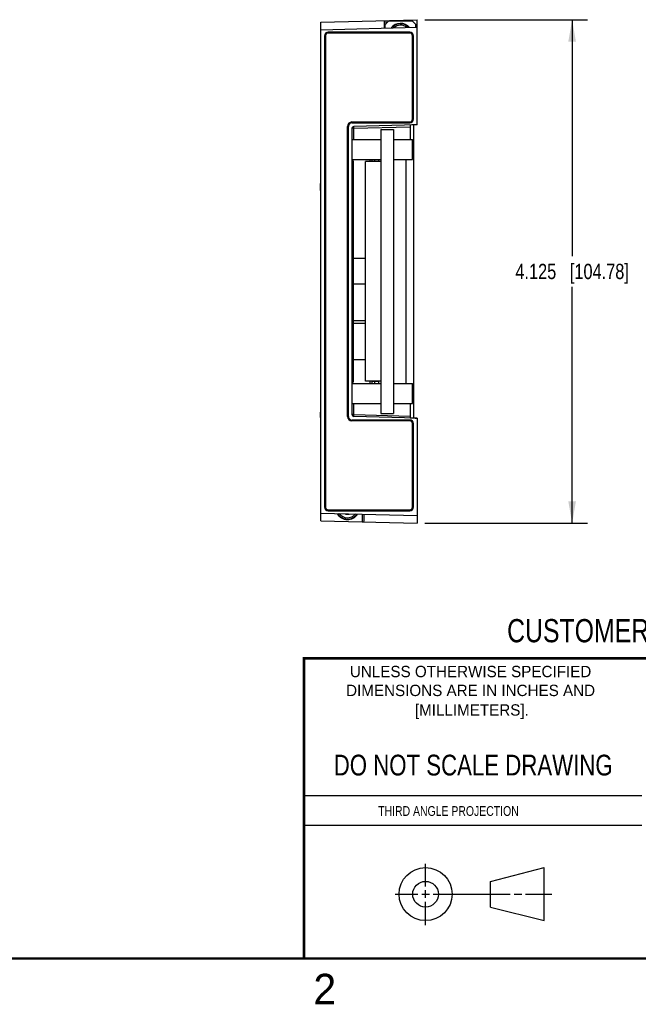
# Model space of a CAD drawing. Header units: inches. Extents: x 0 to 22, y 0 to 17.
# Tile 7 of 13: x 11.3 to 16.3, y 0.1 to 8.2. Entities that reach past the tile are written whole.
import ezdxf

# ---------------------------------------------------------------- set-up
doc = ezdxf.new("R2010")
doc.units = ezdxf.units.IN
doc.header["$LTSCALE"] = 1.21
doc.header["$MEASUREMENT"] = 0
doc.layers.get('0').update_dxf_attribs({"linetype": 'CONTINUOUS'})
doc.layers.add('DIMENSIONS', color=7, linetype='CONTINUOUS')
doc.styles.get("Standard").update_dxf_attribs({"font": 'txt', "width": 0.8})
doc.styles.add('TEXTSTYLE_2', font='txt')
doc.dimstyles.new('DIMSTYLE_1', dxfattribs={"dimtxt": 0.125, "dimasz": 0.18, "dimexe": 0.18, "dimexo": 0.0625, "dimgap": 0.09, "dimtad": 0, "dimtih": 1, "dimtoh": 1, "dimdec": 3, "dimzin": 4, "dimdsep": 46, "dimtxsty": 'STANDARD', "dimblk": '_FILLED', "dimblk1": '_FILLED', "dimblk2": '_FILLED', "dimcen": 0.09, "dimadec": 0, "dimazin": 0, "dimtp": 0.01, "dimtm": 0.01, "dimtfac": 1, "dimtdec": 3, "dimtofl": 0, "dimtmove": 0, "dimatfit": 3, "dimldrblk": '_FILLED', "dimfxl": 1, "dimtolj": 1, "dimtzin": 4, "dimarcsym": 0})

# ---------------------------------------------------------------- blocks, each defined once
blk = doc.blocks.new('_FILLED')
at = {"color": 0, "linetype": 'BYBLOCK'}
blk.add_solid([(0, 0), (-1, 0.174), (-1, -0.174)], dxfattribs=at)
blk = doc.blocks.new('*D1')
at = {"layer": 'DIMENSIONS', "color": 2, "linetype": 'CONTINUOUS'}
for p, q in [((14.5985, 8.1915), (15.9305, 8.1915)), ((15.8055, 8.1915), (15.8055, 6.254)), ((15.8055, 4.0665), (15.8055, 6.004)), ((14.5985, 4.0665), (15.9305, 4.0665))]:
    blk.add_line(p, q, dxfattribs=at)
at = {"layer": 'DIMENSIONS', "color": 2, "linetype": 'CONTINUOUS', "xscale": 0.18, "yscale": 0.18, "zscale": 0.18}
for p, rotation in [((15.8055, 8.1915), 90), ((15.8055, 4.0665), 270)]:
    blk.add_blockref('_FILLED', p, dxfattribs=dict(at, rotation=rotation))
at = {"layer": 'DIMENSIONS', "color": 2, "linetype": 'CONTINUOUS', "insert": (15.8055, 6.1915), "char_height": 0.125, "width": 1.425, "attachment_point": 2, "line_spacing_factor": 0.9}
blk.add_mtext('4.125{\\Ftxt.shx;\\W1.000000;\\H0.125000; }[104.78]', dxfattribs=at)

msp = doc.modelspace()

# ---------------------------------------------------------------- linework, layer by layer
at = {"color": 7, "linetype": 'CONTINUOUS'}
for p, q in [((13.748, 8.1709), (14.536, 8.1915)), ((13.748, 4.0871), (13.748, 8.1709)), ((14.266, 8.1844), (14.266, 8.1219)), ((14.276, 8.1515), (14.306, 8.1815)), ((14.276, 8.1222), (14.276, 8.1515)), ((14.2807, 8.1848), (14.2807, 8.1562)), ((14.306, 8.1815), (14.496, 8.1815)), ((14.496, 8.1815), (14.526, 8.1515)), ((14.526, 8.1287), (14.526, 8.1515)), ((14.536, 7.3305), (14.536, 8.1915)), ((13.748, 8.1084), (14.536, 8.129)), ((13.808, 8.0893), (13.808, 8.089)), ((14.476, 8.0893), (13.808, 8.0893)), ((14.476, 8.089), (13.808, 8.089)), ((14.476, 8.082), (13.808, 8.082)), ((14.476, 8.0893), (14.476, 8.089)), ((13.7777, 8.059), (13.7777, 4.199)), ((13.7777, 8.059), (13.778, 8.059)), ((13.778, 8.059), (13.778, 4.199)), ((13.785, 8.059), (13.785, 4.199)), ((14.499, 7.3765), (14.499, 8.059)), ((14.506, 7.3765), (14.506, 8.059)), ((14.5063, 8.059), (14.506, 8.059)), ((14.5063, 7.3765), (14.5063, 8.059)), ((14.003, 7.3535), (14.476, 7.3535)), ((14.003, 7.3462), (14.003, 7.3465)), ((14.003, 7.3465), (14.476, 7.3465)), ((14.003, 7.3462), (14.476, 7.3462)), ((14.476, 7.3462), (14.476, 7.3465)), ((14.5063, 7.3765), (14.506, 7.3765)), ((13.966, 4.9415), (13.966, 7.3165)), ((13.973, 4.9415), (13.973, 7.3165)), ((13.9733, 7.3165), (13.973, 7.3165)), ((13.9733, 4.9415), (13.9733, 7.3165)), ((14.003, 7.3019), (14.003, 4.9561)), ((14.0176, 7.3019), (14.003, 7.3019)), ((14.536, 7.3305), (14.0176, 7.3169)), ((14.0176, 7.3019), (14.479, 7.314)), ((14.0176, 7.211), (14.0176, 7.3019)), ((14.238, 7.293), (14.238, 4.965)), ((14.238, 7.293), (14.3426, 7.293)), ((14.3426, 7.293), (14.3426, 4.965)), ((14.479, 7.3288), (14.479, 7.211)), ((14.51, 4.9283), (14.51, 7.3297)), ((14.003, 7.211), (14.238, 7.211)), ((14.3426, 7.211), (14.4982, 7.211)), ((14.4982, 7.047), (14.4982, 7.211)), ((14.003, 7.047), (14.238, 7.047)), ((14.003, 7.0355), (14.013, 7.0355)), ((14.013, 7.0355), (14.013, 5.2225)), ((14.113, 5.229), (14.113, 7.029)), ((14.238, 7.029), (14.113, 7.029)), ((14.1491, 7.047), (14.1491, 7.029)), ((14.1669, 7.047), (14.1669, 7.029)), ((14.1897, 7.029), (14.1897, 7.047)), ((14.222, 7.029), (14.222, 7.047)), ((14.3426, 7.047), (14.4982, 7.047)), ((14.443, 7.047), (14.443, 5.211)), ((14.51, 7.079), (14.4982, 7.079)), ((14.003, 7.004), (14.013, 7.004)), ((13.7455, 6.7914), (13.7455, 6.8504)), ((13.748, 6.8504), (13.7455, 6.8504)), ((13.748, 6.7914), (13.7455, 6.7914)), ((14.113, 6.2343), (14.013, 6.2343)), ((14.113, 6.0238), (14.013, 6.0238)), ((14.113, 5.7238), (14.013, 5.7238)), ((14.113, 5.7038), (14.013, 5.7038)), ((14.113, 5.4038), (14.013, 5.4038)), ((14.003, 5.254), (14.013, 5.254)), ((14.003, 5.2225), (14.013, 5.2225)), ((14.003, 5.211), (14.238, 5.211)), ((14.238, 5.229), (14.113, 5.229)), ((14.1491, 5.229), (14.1491, 5.211)), ((14.222, 5.2283), (14.1669, 5.2283)), ((14.1669, 5.2283), (14.1669, 5.211)), ((14.1897, 5.211), (14.1897, 5.2283)), ((14.222, 5.211), (14.222, 5.2283)), ((14.3426, 5.211), (14.4982, 5.211)), ((14.4982, 5.047), (14.4982, 5.211)), ((14.51, 5.179), (14.4982, 5.179)), ((14.003, 5.047), (14.238, 5.047)), ((14.0176, 4.9561), (14.0176, 5.047)), ((14.3426, 5.047), (14.4982, 5.047)), ((14.479, 5.047), (14.479, 4.9293)), ((13.748, 4.9764), (13.7455, 4.9764)), ((13.7455, 4.9331), (13.7455, 4.9764)), ((13.748, 4.963), (13.7455, 4.963)), ((13.748, 4.9465), (13.7455, 4.9465)), ((13.748, 4.9331), (13.7455, 4.9331)), ((13.9733, 4.9415), (13.973, 4.9415)), ((14.0176, 4.9561), (14.003, 4.9561)), ((14.0176, 4.9561), (14.479, 4.944)), ((14.536, 4.9275), (14.0176, 4.9411)), ((14.238, 4.965), (14.3426, 4.965)), ((14.536, 4.9275), (14.536, 4.0665)), ((14.476, 4.9118), (14.003, 4.9118)), ((14.003, 4.9118), (14.003, 4.9115)), ((14.476, 4.9115), (14.003, 4.9115)), ((14.476, 4.9045), (14.003, 4.9045)), ((14.476, 4.9118), (14.476, 4.9115)), ((14.499, 4.199), (14.499, 4.8815)), ((14.5063, 4.8815), (14.506, 4.8815)), ((14.506, 4.199), (14.506, 4.8815)), ((14.5063, 4.199), (14.5063, 4.8815)), ((13.7777, 4.199), (13.778, 4.199)), ((14.5063, 4.199), (14.506, 4.199)), ((13.748, 4.1496), (14.536, 4.129)), ((13.808, 4.176), (14.476, 4.176)), ((13.808, 4.169), (14.476, 4.169)), ((13.808, 4.1687), (13.808, 4.169)), ((13.808, 4.1687), (14.476, 4.1687)), ((13.953, 4.1374), (13.953, 4.1443)), ((13.9546, 4.1442), (13.953, 4.1374)), ((13.9805, 4.1374), (13.953, 4.1374)), ((13.979, 4.1436), (13.9805, 4.1374)), ((13.9805, 4.1435), (13.9805, 4.1374)), ((14.087, 4.1408), (14.087, 4.0783)), ((14.1018, 4.0853), (14.1018, 4.1404)), ((14.476, 4.1687), (14.476, 4.169)), ((13.748, 4.0871), (14.536, 4.0665)), ((15.1374, 1.132), (15.5769, 1.2447)), ((15.5769, 0.8105), (15.5769, 1.2447)), ((15.1374, 0.9219), (15.1374, 1.132)), ((15.1374, 0.9219), (15.5769, 0.8105))]:
    msp.add_line(p, q, dxfattribs=at)
at = {"color": 2, "linetype": 'CONTINUOUS'}
for p, q in [((13.61, 1.835), (16.375, 1.835)), ((16.375, 1.5888), (13.61, 1.5888)), ((14.6059, 1.0901), (14.6059, 1.2769)), ((14.6059, 0.9964), (14.6059, 1.0589)), ((14.3557, 1.0276), (14.5434, 1.0276)), ((14.5747, 1.0276), (14.6372, 1.0276)), ((14.6684, 1.0276), (15.2987, 1.0276)), ((15.3299, 1.0276), (15.3924, 1.0276)), ((15.4237, 1.0276), (15.6394, 1.0276)), ((14.6059, 0.7723), (14.6059, 0.9651))]:
    msp.add_line(p, q, dxfattribs=at)
at = {"color": 7, "linetype": 'CONTINUOUS', "const_width": 0.02}
for points in [[(13.6, 2.9595), (21.5, 2.96)], [(13.61, 0.5), (13.61, 2.96)], [(0.5, 0.5), (21.5, 0.5)]]:
    msp.add_lwpolyline(points, dxfattribs=at)
at = {"color": 7, "linetype": 'CONTINUOUS'}
for centre, radius in [((14.6059, 1.0276), 0.2171), ((14.6054, 1.0269), 0.105)]:
    msp.add_circle(centre, radius, dxfattribs=at)
for centre, radius, start, end in [((14.401, 8.0635), 0.098, 40.71196, 142.2941), ((14.401, 8.0635), 0.0947, 42.34876, 140.64144), ((13.808, 8.059), 0.0303, 90, 180), ((13.808, 8.059), 0.03, 90, 180), ((13.808, 8.059), 0.023, 90, 180), ((14.401, 8.0635), 0.0832, 49.65564, 133.3495), ((14.476, 8.059), 0.0303, 0, 90), ((14.476, 8.059), 0.03, 0, 90), ((14.476, 8.059), 0.023, 0, 90), ((14.003, 7.3165), 0.037, 90, 180), ((14.003, 7.3165), 0.03, 90, 180), ((14.003, 7.3165), 0.0297, 90, 180), ((14.476, 7.3765), 0.0303, 270, 360), ((14.476, 7.3765), 0.03, 270, 360), ((14.476, 7.3765), 0.023, 270, 360), ((14.018, 7.3019), 0.015, 91.5, 180), ((14.7413, -0.4739), 7.807, 91.50655, 91.92506), ((14.035, 7.0372), 0.032, 162.08944, 180), ((14.035, 5.2208), 0.032, 180, 197.91056), ((14.003, 4.9415), 0.037, 180, 270), ((14.003, 4.9415), 0.03, 180, 270), ((14.003, 4.9415), 0.0297, 180, 270), ((14.018, 4.9561), 0.015, 180, 268.5), ((14.7413, 12.7319), 7.807, 268.07494, 268.49345), ((14.476, 4.8815), 0.0303, 0, 90), ((14.476, 4.8815), 0.03, 0, 90), ((14.476, 4.8815), 0.023, 0, 90), ((13.808, 4.199), 0.0303, 180, 270), ((13.808, 4.199), 0.03, 180, 270), ((13.808, 4.199), 0.023, 180, 270), ((14.476, 4.199), 0.0303, 270, 360), ((14.476, 4.199), 0.03, 270, 360), ((14.476, 4.199), 0.023, 270, 360), ((13.9668, 4.1945), 0.098, 209.57662, 327.42449), ((13.9668, 4.1945), 0.0947, 210.7712, 326.22219), ((13.9668, 4.1945), 0.0832, 215.94781, 321.04016)]:
    msp.add_arc(centre, radius, start, end, dxfattribs=at)
msp.add_ellipse((14.0868, 4.0857), major_axis=(0.015, -0.0007), ratio=0.57656, start_param=-1.001122, end_param=0.026126, dxfattribs=at)
for points, knots in [([(14.0176, 7.3019), (14.0176, 7.3029), (14.0176, 7.3043), (14.0175, 7.3062), (14.0175, 7.3076), (14.0175, 7.3089), (14.0175, 7.3102), (14.0175, 7.3114), (14.0174, 7.3125), (14.0175, 7.3134), (14.0175, 7.3143), (14.0175, 7.315), (14.0175, 7.3154), (14.0175, 7.3157), (14.0175, 7.316), (14.0175, 7.3162), (14.0175, 7.3164), (14.0175, 7.3166), (14.0175, 7.3167), (14.0176, 7.3167), (14.0176, 7.3168), (14.0176, 7.3168), (14.0176, 7.3168), (14.0176, 7.3169), (14.0176, 7.3169), (14.0176, 7.3169), (14.0176, 7.3169), (14.0176, 7.3169)], [0, 0, 0, 0, 0.19483, 0.289891, 0.382158, 0.470744, 0.554797, 0.633511, 0.706128, 0.771951, 0.83035, 0.880766, 0.902826, 0.922718, 0.940393, 0.955811, 0.968938, 0.979747, 0.984275, 0.988219, 0.991577, 0.994352, 0.996549, 0.998182, 0.998798, 0.999292, 1, 1, 1, 1]), ([(14.0176, 4.9411), (14.0176, 4.9411), (14.0176, 4.9411), (14.0176, 4.9411), (14.0176, 4.9411), (14.0176, 4.9412), (14.0176, 4.9412), (14.0176, 4.9412), (14.0176, 4.9413), (14.0175, 4.9413), (14.0175, 4.9414), (14.0175, 4.9416), (14.0175, 4.9418), (14.0175, 4.942), (14.0175, 4.9423), (14.0175, 4.9426), (14.0175, 4.943), (14.0175, 4.9437), (14.0175, 4.9446), (14.0174, 4.9455), (14.0175, 4.9466), (14.0175, 4.9478), (14.0175, 4.9491), (14.0175, 4.9504), (14.0175, 4.9518), (14.0176, 4.9537), (14.0176, 4.9551), (14.0176, 4.9561)], [0, 0, 0, 0, 0.000708, 0.001202, 0.001818, 0.003451, 0.005648, 0.008423, 0.011781, 0.015725, 0.020253, 0.031062, 0.044189, 0.059607, 0.077282, 0.097174, 0.119234, 0.16965, 0.228049, 0.293872, 0.366489, 0.445203, 0.529256, 0.617842, 0.710109, 0.80517, 1, 1, 1, 1])]:
    msp.add_open_spline(points, degree=3, knots=knots, dxfattribs=at)

# ---------------------------------------------------------------- texts
at = {"color": 7, "linetype": 'CONTINUOUS', "attachment_point": 2, "line_spacing_factor": 0.9}
for s, insert, char_height, width in [('CUSTOMER DRAWING', (16.3742, 3.2811), 0.19, 2.432), ('DO NOT SCALE DRAWING', (14.9953, 2.1698), 0.17, 2.72)]:
    msp.add_mtext(s, dxfattribs=dict(at, insert=insert, char_height=char_height, width=width))
at = {"color": 2, "linetype": 'CONTINUOUS', "line_spacing_factor": 0.9, "style": 'TEXTSTYLE_2'}
for s, insert, char_height, width, attachment_point in [('UNLESS OTHERWISE SPECIFIED', (14.9742, 2.8979), 0.093, 2.418, 2), ('DIMENSIONS ARE IN INCHES AND', (14.9742, 2.7431), 0.093, 2.604, 2), ('[MILLIMETERS].', (14.9844, 2.5829), 0.093, 1.302, 2), ('2', (13.6875, 0.375), 0.25, 0.25, 1)]:
    msp.add_mtext(s, dxfattribs=dict(at, insert=insert, char_height=char_height, width=width, attachment_point=attachment_point))
at = {"color": 2, "linetype": 'CONTINUOUS', "insert": (14.2178, 1.7486), "char_height": 0.08, "width": 1.408, "attachment_point": 1, "line_spacing_factor": 0.9}
msp.add_mtext('THIRD ANGLE PROJECTION', dxfattribs=at)

# ---------------------------------------------------------------- dimensions: what is measured, and where the dimension line sits
at = {"layer": 'DIMENSIONS', "color": 2, "linetype": 'CONTINUOUS'}
dim = msp.add_linear_dim(base=(15.8055, 8.1915), p1=(14.5985, 4.0665), p2=(14.5985, 8.1915), angle=90, dimstyle='DIMSTYLE_1', dxfattribs=at)
dim.commit()
dim.dimension.update_dxf_attribs({"geometry": '*D1', "text_midpoint": (15.6555, 6.129), "dimtype": 160})

doc.saveas('drawing.dxf')
